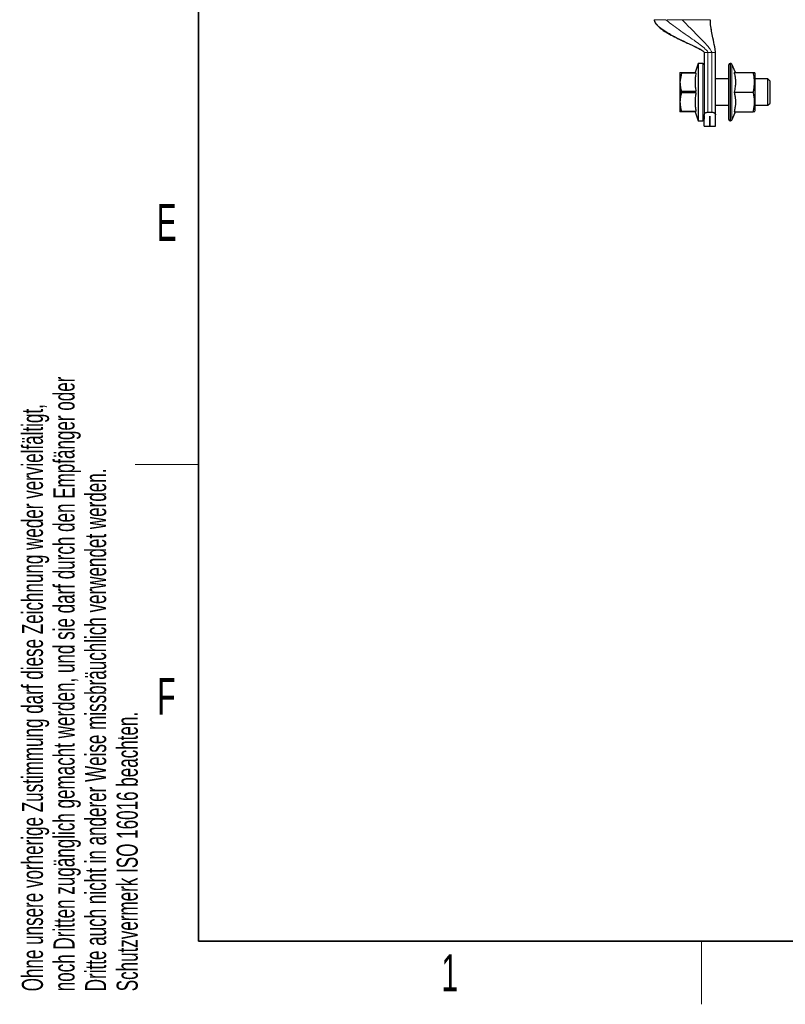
# Model space of a CAD drawing. Header units: millimetres. Extents: x 5 to 418, y 2 to 292.
# Tile 1 of 43: x 9 to 82, y 6 to 100. Entities that reach past the tile are written whole.
import ezdxf

# ---------------------------------------------------------------- set-up
doc = ezdxf.new("R2010")
doc.units = ezdxf.units.MM
doc.layers.add('SLD-0', color=7, linetype='Continuous')
doc.styles.add('SLDTEXTSTYLE0', font='TXT', dxfattribs={"width": 0.605})

msp = doc.modelspace()

# ---------------------------------------------------------------- linework, layer by layer
at = {"color": 7, "linetype": 'Continuous', "lineweight": 25}
for p, q in [((74.0134, 96.3807), (74.0134, 90.4639)), ((75.0884, 90.4639), (75.0884, 96.3807)), ((71.7134, 94.5057), (71.7134, 93.5682)), ((71.8559, 94.4282), (71.8559, 94.5057)), ((71.8559, 94.5057), (73.2321, 94.5057)), ((73.4384, 95.3557), (73.1477, 94.5057)), ((73.2321, 94.4282), (73.2321, 94.5057)), ((73.8772, 95.3557), (73.4384, 95.3557)), ((73.4384, 95.3557), (73.4384, 89.9057)), ((76.3384, 90.0307), (76.3384, 95.2307)), ((76.5088, 95.3557), (76.4634, 95.3557)), ((76.9848, 94.5057), (76.6221, 95.2835)), ((76.8495, 94.5057), (78.6724, 94.5057)), ((78.8384, 94.3807), (78.7883, 94.5061)), ((71.8559, 94.4282), (71.7134, 93.5682)), ((71.7134, 93.5682), (71.7134, 91.6932)), ((73.2321, 94.4282), (71.8559, 94.4282)), ((76.3384, 93.8807), (75.0884, 93.8807)), ((78.8384, 94.1462), (78.8384, 94.3807)), ((78.8384, 90.8807), (78.8384, 94.1462)), ((80.0551, 93.8807), (78.8384, 93.8807)), ((80.2634, 93.6724), (80.0551, 93.8807)), ((80.0551, 91.3807), (80.0551, 93.8807)), ((80.2634, 91.589), (80.2634, 93.6724)), ((71.8559, 92.7081), (73.2321, 92.7081)), ((71.8559, 92.5532), (71.8559, 92.7081)), ((73.2321, 92.5532), (73.2321, 92.7081)), ((76.8495, 92.6307), (78.6724, 92.6307)), ((71.7134, 91.6932), (71.7134, 90.7557)), ((73.2321, 92.5532), (71.8559, 92.5532)), ((71.8559, 90.7557), (71.7134, 90.7557)), ((71.8559, 90.8331), (73.2321, 90.8331)), ((71.8559, 90.8331), (71.8559, 90.7557)), ((73.2321, 90.7557), (71.8559, 90.7557)), ((73.1477, 90.7557), (73.4384, 89.9057)), ((73.2321, 90.7557), (73.2321, 90.8331)), ((74.3717, 90.7269), (74.7301, 90.7269)), ((75.0884, 91.3807), (76.3384, 91.3807)), ((76.6221, 89.9779), (76.9848, 90.7557)), ((76.8495, 90.7557), (78.6724, 90.7557)), ((78.7883, 90.7553), (78.8384, 90.8807)), ((78.8384, 91.3807), (80.0551, 91.3807)), ((80.0551, 91.3807), (80.2634, 91.589)), ((73.4384, 89.9057), (73.8772, 89.9057)), ((74.0134, 89.3807), (74.0134, 90.4639)), ((74.5497, 90.3464), (74.5522, 90.3464)), ((74.5497, 89.3807), (74.5497, 90.3464)), ((74.5522, 90.3464), (74.5522, 89.3807)), ((75.0884, 89.3807), (75.0884, 90.4639)), ((76.4634, 89.9057), (76.5088, 89.9057)), ((74.0134, 89.3807), (74.5497, 89.3807)), ((74.5522, 89.3807), (75.0884, 89.3807))]:
    msp.add_line(p, q, dxfattribs=at)
at = {"color": 7, "linetype": 'Continuous', "lineweight": 18}
for p, q in [((74.3717, 96.3807), (74.2551, 96.3807)), ((74.7301, 96.3807), (74.3717, 96.3807)), ((74.3717, 90.7269), (74.3717, 96.3807)), ((74.7301, 96.3807), (74.7301, 90.7269)), ((73.8772, 95.3557), (73.8772, 89.9057)), ((76.4634, 95.3557), (76.4634, 89.9057)), ((76.5088, 89.9057), (76.5088, 95.3557)), ((76.6221, 95.2835), (76.6221, 89.9779))]:
    msp.add_line(p, q, dxfattribs=at)
at = {"color": 7, "linetype": 'Continuous', "lineweight": 25}
for centre, radius, start, end in [((73.8772, 95.2194), 0.1363, 0, 90), ((76.4634, 95.2307), 0.125, 90, 180), ((76.5088, 95.2307), 0.125, 25, 90), ((73.8772, 90.0419), 0.1363, 270, 0), ((76.4634, 90.0307), 0.125, 180, 270), ((76.5088, 90.0307), 0.125, 270, 335)]:
    msp.add_arc(centre, radius, start, end, dxfattribs=at)
for points, knots in [([(69.2634, 99.5057), (69.2686, 99.4552), (69.2791, 99.3519), (69.3761, 99.1535), (69.6398, 98.839), (70.1118, 98.4899), (70.7156, 98.1277), (71.2658, 97.8391), (71.7542, 97.5984), (72.192, 97.3899), (72.776, 97.1162), (73.3474, 96.8488), (73.7881, 96.608), (73.9518, 96.4857), (73.9982, 96.4285), (74.0114, 96.4003), (74.0128, 96.3869), (74.0134, 96.3807)], [0, 0, 0, 0, 0.0259785, 0.0531314, 0.1121615, 0.2360052, 0.3533582, 0.4753723, 0.5560603, 0.6340577, 0.7253257, 0.8885671, 0.9590988, 0.9841241, 0.9931269, 0.996779, 1, 1, 1, 1]), ([(75.0884, 96.3807), (75.0823, 96.454), (75.0671, 96.6374), (74.9758, 97.1047), (74.852, 97.7077), (74.7185, 98.4016), (74.6191, 98.9744), (74.5979, 99.3406), (74.5884, 99.5057)], [0, 0, 0, 0, 0.0695983, 0.1741814, 0.4503062, 0.6528621, 0.8434952, 1, 1, 1, 1]), ([(71.7134, 94.5057), (71.7153, 94.5057), (71.719, 94.5057), (71.7484, 94.5057), (71.786, 94.5057), (71.8236, 94.5057), (71.8451, 94.5057), (71.8559, 94.5057)], [0, 0, 0, 0, 0.2471218, 0.4960173, 0.7472812, 0.8735361, 1, 1, 1, 1]), ([(76.8495, 94.5057), (76.8639, 94.4502), (76.9069, 94.2835), (76.9598, 94.0015), (76.9851, 93.7151), (76.9853, 93.4835), (76.9753, 93.3076), (76.9523, 93.1061), (76.9127, 92.8797), (76.8706, 92.7138), (76.8495, 92.6307)], [0, 0, 0, 0, 0.0901074, 0.2706917, 0.4520338, 0.5444532, 0.6375579, 0.7308836, 0.8652301, 1, 1, 1, 1]), ([(78.6724, 92.6307), (78.6866, 92.6952), (78.7293, 92.8891), (78.768, 93.1508), (78.787, 93.4157), (78.79, 93.6172), (78.7813, 93.8207), (78.7611, 94.0242), (78.7271, 94.2532), (78.6925, 94.4131), (78.6724, 94.5057)], [0, 0, 0, 0, 0.1043667, 0.3134641, 0.4185227, 0.5258403, 0.6334232, 0.7417563, 0.8503081, 1, 1, 1, 1]), ([(78.6724, 94.5057), (78.6998, 94.5057), (78.7409, 94.5057), (78.7724, 94.5057), (78.7866, 94.5057), (78.7871, 94.5057), (78.7873, 94.5057)], [0, 0, 0, 0, 0.4176507, 0.6269556, 0.837075, 1, 1, 1, 1]), ([(71.7134, 93.5682), (71.7152, 93.4965), (71.7189, 93.3526), (71.7485, 93.1368), (71.793, 92.9214), (71.8349, 92.7793), (71.8559, 92.7081)], [0, 0, 0, 0, 0.2469561, 0.4952833, 0.7471831, 1, 1, 1, 1]), ([(73.2321, 94.4282), (73.2089, 94.2874), (73.1624, 94.0046), (73.1403, 93.5742), (73.1589, 93.2137), (73.1943, 92.9248), (73.2195, 92.7806), (73.2321, 92.7081)], [0, 0, 0, 0, 0.2470074, 0.4956886, 0.746679, 0.8728708, 1, 1, 1, 1]), ([(76.8495, 92.6307), (76.867, 92.5624), (76.9108, 92.3916), (76.9512, 92.1662), (76.9747, 91.9564), (76.9844, 91.7969), (76.9857, 91.6359), (76.9782, 91.4735), (76.9623, 91.3111), (76.9363, 91.1368), (76.8998, 90.9513), (76.8663, 90.8209), (76.8495, 90.7557)], [0, 0, 0, 0, 0.1108122, 0.2772101, 0.3608565, 0.444657, 0.5301525, 0.6158318, 0.7020388, 0.7884053, 0.8941091, 1, 1, 1, 1]), ([(78.6724, 90.7557), (78.6847, 90.8113), (78.7103, 90.9264), (78.7415, 91.1021), (78.7663, 91.2828), (78.7826, 91.4648), (78.7898, 91.6487), (78.7872, 91.8342), (78.7749, 92.021), (78.753, 92.2078), (78.7203, 92.4115), (78.6896, 92.5519), (78.6724, 92.6307)], [0, 0, 0, 0, 0.0899804, 0.1860887, 0.2823171, 0.3789798, 0.4758209, 0.5745607, 0.6735044, 0.7730079, 0.87267, 1, 1, 1, 1]), ([(71.8559, 92.5532), (71.8453, 92.5184), (71.8136, 92.4138), (71.7699, 92.2369), (71.7324, 92.0215), (71.7154, 91.8396), (71.7139, 91.7299), (71.7134, 91.6932)], [0, 0, 0, 0, 0.1239874, 0.3725204, 0.6221783, 0.8735947, 1, 1, 1, 1]), ([(71.7134, 91.6932), (71.7153, 91.6214), (71.719, 91.4773), (71.7484, 91.2615), (71.786, 91.0824), (71.8236, 90.9397), (71.8451, 90.8687), (71.8559, 90.8331)], [0, 0, 0, 0, 0.2471218, 0.4960173, 0.7472812, 0.8735361, 1, 1, 1, 1]), ([(73.2321, 92.5532), (73.2197, 92.4823), (73.1949, 92.3403), (73.1685, 92.1258), (73.1515, 91.9099), (73.1458, 91.6938), (73.1514, 91.478), (73.1682, 91.2627), (73.1947, 91.0475), (73.2196, 90.9046), (73.2321, 90.8331)], [0, 0, 0, 0, 0.1245488, 0.2492466, 0.3745041, 0.5, 0.6244574, 0.7491579, 0.874495, 1, 1, 1, 1]), ([(74.0134, 90.4639), (74.0195, 90.4986), (74.0314, 90.5669), (74.1155, 90.6518), (74.2227, 90.7065), (74.3106, 90.7256), (74.3611, 90.7267), (74.3717, 90.7269)], [0, 0, 0, 0, 0.2897266, 0.5701644, 0.7589, 0.9488943, 1, 1, 1, 1]), ([(74.7301, 90.7269), (74.7643, 90.7246), (74.8327, 90.72), (74.9248, 90.6858), (75.0045, 90.6345), (75.0667, 90.5625), (75.0875, 90.5021), (75.0883, 90.4681), (75.0884, 90.4639)], [0, 0, 0, 0, 0.1625415, 0.324504, 0.4998447, 0.7117953, 0.9647227, 1, 1, 1, 1]), ([(78.7873, 90.7557), (78.7877, 90.7557), (78.7893, 90.7557), (78.7807, 90.7557), (78.7612, 90.7557), (78.727, 90.7557), (78.6924, 90.7557), (78.6724, 90.7557)], [0, 0, 0, 0, 0.0517101, 0.2668692, 0.4835287, 0.7006256, 1, 1, 1, 1]), ([(74.0134, 90.4202), (74.0134, 90.3856), (74.0134, 90.2515), (74.0134, 90.1217), (74.0134, 90.0346), (74.0134, 90.0493), (74.0134, 90.0524)], [0, 0, 0, 0, 0.1325936, 0.5149966, 0.8973995, 1, 1, 1, 1])]:
    msp.add_open_spline(points, degree=3, knots=knots, dxfattribs=at)
at = {"color": 7, "linetype": 'Continuous', "lineweight": 18}
for points in [[(69.2687, 99.5057), (69.2933, 99.5057), (69.3425, 99.5057), (69.5763, 99.5057), (69.9088, 99.5057), (70.2102, 99.5057), (70.3609, 99.5057)], [(70.4931, 99.5057), (70.7169, 99.5057), (71.1646, 99.5057), (71.6721, 99.5057), (71.9259, 99.5057)], [(71.9259, 99.5057), (72.0932, 99.5057), (72.4278, 99.5057), (72.9119, 99.5057), (73.361, 99.5057), (73.7593, 99.5057), (74.093, 99.5057), (74.3482, 99.5057), (74.5243, 99.5057), (74.5635, 99.5057), (74.5832, 99.5057)], [(74.2551, 96.3807), (74.2211, 96.3807), (74.1533, 96.3807), (74.0759, 96.3807), (74.0234, 96.3807), (74.0167, 96.3807), (74.0134, 96.3807)], [(75.0884, 96.3807), (75.083, 96.3807), (75.0723, 96.3807), (74.9894, 96.3807), (74.8709, 96.3807), (74.777, 96.3807), (74.7301, 96.3807)]]:
    msp.add_open_spline(points, degree=3, dxfattribs=at)
for points, knots in [([(74.0134, 96.3807), (74.0124, 96.3885), (74.0102, 96.4058), (73.9923, 96.4377), (73.9319, 96.5067), (73.7905, 96.6058), (73.5628, 96.7397), (73.1345, 96.9626), (72.4907, 97.2711), (71.6206, 97.6905), (70.7136, 98.1585), (69.9631, 98.6333), (69.4228, 99.0723), (69.3164, 99.3714), (69.2687, 99.5057)], [0, 0, 0, 0, 0.0034633, 0.0076788, 0.0163022, 0.0458253, 0.0885627, 0.1428318, 0.2782157, 0.4361215, 0.6202175, 0.7917782, 0.9065179, 1, 1, 1, 1]), ([(74.3717, 96.3807), (74.3701, 96.3935), (74.3663, 96.4224), (74.3372, 96.4783), (74.2589, 96.5846), (74.0224, 96.8139), (73.6036, 97.1448), (73.0239, 97.567), (72.3453, 98.0418), (71.6233, 98.5463), (70.9282, 99.0359), (70.5357, 99.3609), (70.3609, 99.5057)], [0, 0, 0, 0, 0.0070991, 0.0161411, 0.0348424, 0.0819148, 0.2037604, 0.3426684, 0.4976105, 0.686255, 0.8602833, 1, 1, 1, 1]), ([(71.9259, 99.5057), (72.0562, 99.3661), (72.3474, 99.054), (72.818, 98.5844), (73.3247, 98.0762), (73.8009, 97.5907), (74.2036, 97.1583), (74.4941, 96.8174), (74.6567, 96.5847), (74.7209, 96.4496), (74.7273, 96.4013), (74.7301, 96.3807)], [0, 0, 0, 0, 0.1303521, 0.2913201, 0.4676123, 0.6426499, 0.7822057, 0.8962355, 0.9669328, 0.9859008, 1, 1, 1, 1]), ([(74.5832, 99.5057), (74.5834, 99.3689), (74.5839, 99.0631), (74.6553, 98.5966), (74.7485, 98.0881), (74.8538, 97.6001), (74.9506, 97.1647), (75.0248, 96.8213), (75.0682, 96.5867), (75.0858, 96.4502), (75.0877, 96.4014), (75.0884, 96.3807)], [0, 0, 0, 0, 0.1318723, 0.2947166, 0.4721293, 0.6472961, 0.7861969, 0.8989828, 0.9682171, 0.9865443, 1, 1, 1, 1])]:
    msp.add_open_spline(points, degree=3, knots=knots, dxfattribs=at)
at = {"layer": 'SLD-0', "lineweight": 35}
for p, q in [((26, 282.5), (26, 12)), ((26, 12), (408, 12))]:
    msp.add_line(p, q, dxfattribs=at)
at = {"layer": 'SLD-0', "lineweight": 18}
for p, q in [((20, 57.25), (26, 57.25)), ((73.75, 6), (73.75, 12))]:
    msp.add_line(p, q, dxfattribs=at)

# ---------------------------------------------------------------- texts
at = {"layer": 'SLD-0', "char_height": 2, "attachment_point": 1, "rotation": 90, "style": 'SLDTEXTSTYLE0'}
for s, insert in [('noch Dritten zugänglich gemacht werden, und sie darf durch den Empfänger oder', (12.2299, 7.2381)), ('Ohne unsere vorherige Zustimmung darf diese Zeichnung weder vervielfältigt,', (9.2299, 7.2381)), ('Dritte auch nicht in anderer Weise missbräuchlich verwendet werden.', (15.2299, 7.2381)), ('Schutzvermerk ISO 16016 beachten.', (18.2299, 7.2381))]:
    msp.add_mtext(s, dxfattribs=dict(at, insert=insert))
at = {"layer": 'SLD-0', "char_height": 3.5, "attachment_point": 2, "style": 'SLDTEXTSTYLE0'}
for s, insert in [('E', (22.9816, 82.0011)), ('F', (22.9536, 37.0011)), ('1', (49.8527, 10.743))]:
    msp.add_mtext(s, dxfattribs=dict(at, insert=insert))

doc.saveas('drawing.dxf')
